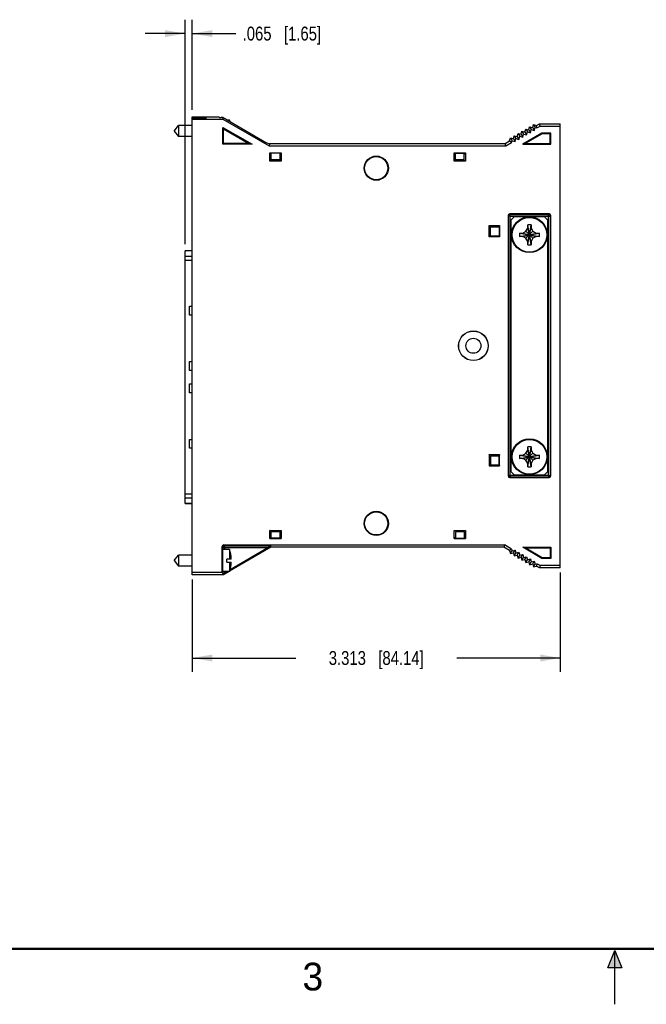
# Model space of a CAD drawing. Header units: inches. Extents: x 0 to 22, y 0 to 17.
# Tile 2 of 11: x 5.6 to 11.3, y 0 to 8.9. Entities that reach past the tile are written whole.
import ezdxf

# ---------------------------------------------------------------- set-up
doc = ezdxf.new("R2010")
doc.units = ezdxf.units.IN
doc.header["$LTSCALE"] = 1.21
doc.header["$MEASUREMENT"] = 0
doc.layers.get('0').update_dxf_attribs({"linetype": 'CONTINUOUS'})
doc.layers.add('DIMENSIONS', color=7, linetype='CONTINUOUS')
doc.styles.get("Standard").update_dxf_attribs({"font": 'txt', "width": 0.8})
doc.styles.add('TEXTSTYLE_2', font='txt')
doc.dimstyles.new('DIMSTYLE_2', dxfattribs={"dimtxt": 0.125, "dimasz": 0.18, "dimexe": 0.18, "dimexo": 0.0625, "dimgap": 0.09, "dimtad": 0, "dimtih": 1, "dimtoh": 1, "dimdec": 3, "dimzin": 4, "dimdsep": 46, "dimtxsty": 'STANDARD', "dimblk": '_FILLED', "dimblk1": '_FILLED', "dimblk2": '_FILLED', "dimcen": 0.09, "dimadec": 0, "dimazin": 0, "dimtp": 0.01, "dimtm": 0.01, "dimtfac": 1, "dimtdec": 3, "dimtofl": 0, "dimtmove": 0, "dimatfit": 3, "dimldrblk": '_FILLED', "dimfxl": 1, "dimtolj": 1, "dimtzin": 4, "dimarcsym": 0})

# ---------------------------------------------------------------- blocks, each defined once
blk = doc.blocks.new('_FILLED')
at = {"color": 0, "linetype": 'BYBLOCK'}
blk.add_solid([(0, 0), (-1, 0.174), (-1, -0.174)], dxfattribs=at)
blk = doc.blocks.new('*D5')
at = {"layer": 'DIMENSIONS', "color": 2, "linetype": 'CONTINUOUS'}
for p, q in [((7.1299, 6.8484), (7.1299, 8.8695)), ((7.1949, 8.057), (7.1949, 8.8695)), ((7.1299, 8.7445), (6.7699, 8.7445)), ((7.1949, 8.7445), (7.5859, 8.7445))]:
    blk.add_line(p, q, dxfattribs=at)
at = {"layer": 'DIMENSIONS', "color": 2, "linetype": 'CONTINUOUS', "xscale": 0.18, "yscale": 0.18, "zscale": 0.18}
blk.add_blockref('_FILLED', (7.1299, 8.7445), dxfattribs=at)
at = {"layer": 'DIMENSIONS', "color": 2, "linetype": 'CONTINUOUS', "xscale": 0.18, "yscale": 0.18, "zscale": 0.18, "rotation": 180}
blk.add_blockref('_FILLED', (7.1949, 8.7445), dxfattribs=at)
at = {"layer": 'DIMENSIONS', "color": 2, "linetype": 'CONTINUOUS', "insert": (7.6484, 8.807), "char_height": 0.125, "width": 1.125, "attachment_point": 1, "line_spacing_factor": 0.9}
blk.add_mtext('.065{\\Ftxt.shx;\\W1.000000;\\H0.125000; }[1.65]', dxfattribs=at)
blk = doc.blocks.new('*D6')
at = {"layer": 'DIMENSIONS', "color": 2, "linetype": 'CONTINUOUS'}
for p, q in [((7.1949, 3.8276), (7.1949, 2.9945)), ((10.5074, 3.8901), (10.5074, 2.9945)), ((7.1949, 3.1195), (8.1262, 3.1195)), ((10.5074, 3.1195), (9.5762, 3.1195))]:
    blk.add_line(p, q, dxfattribs=at)
at = {"layer": 'DIMENSIONS', "color": 2, "linetype": 'CONTINUOUS', "xscale": 0.18, "yscale": 0.18, "zscale": 0.18, "rotation": 180}
blk.add_blockref('_FILLED', (7.1949, 3.1195), dxfattribs=at)
at = {"layer": 'DIMENSIONS', "color": 2, "linetype": 'CONTINUOUS', "xscale": 0.18, "yscale": 0.18, "zscale": 0.18}
blk.add_blockref('_FILLED', (10.5074, 3.1195), dxfattribs=at)
at = {"layer": 'DIMENSIONS', "color": 2, "linetype": 'CONTINUOUS', "insert": (8.8512, 3.182), "char_height": 0.125, "width": 1.325, "attachment_point": 2, "line_spacing_factor": 0.9}
blk.add_mtext('3.313{\\Ftxt.shx;\\W1.000000;\\H0.125000; }[84.14]', dxfattribs=at)

msp = doc.modelspace()

# ---------------------------------------------------------------- hatches: boundary and pattern name
at = {"linetype": 'CONTINUOUS'}
msp.add_hatch(color=2, dxfattribs=at).paths.add_polyline_path([(10.9375, 0.3287), (11, 0.485), (11.0625, 0.3287)])

# ---------------------------------------------------------------- linework, layer by layer
at = {"color": 7, "linetype": 'CONTINUOUS'}
for p, q in [((7.1949, 3.8695), (7.1949, 7.9945)), ((7.1949, 7.9945), (7.4352, 7.9945)), ((7.1949, 7.986), (7.3052, 7.986)), ((7.3199, 7.9776), (7.3199, 7.9856)), ((7.4352, 7.9945), (7.4397, 7.9878)), ((7.4731, 7.9874), (7.4547, 7.9874)), ((7.4694, 7.9739), (7.4731, 7.9874)), ((7.4731, 7.9874), (7.8642, 7.7616)), ((7.0309, 7.8665), (7.0722, 7.9157)), ((7.0722, 7.9157), (7.0722, 7.8173)), ((7.1949, 7.9157), (7.0722, 7.9157)), ((7.1949, 7.9771), (7.3052, 7.9772)), ((7.1949, 7.9739), (7.4694, 7.9739)), ((7.4694, 7.9739), (7.8859, 7.7334)), ((7.4699, 7.747), (7.4699, 7.8992)), ((7.4776, 7.886), (7.4699, 7.8992)), ((7.4699, 7.8992), (7.7336, 7.747)), ((7.5309, 7.9645), (7.5127, 7.9645)), ((7.5309, 7.9645), (7.5309, 7.954)), ((10.2252, 7.877), (10.2325, 7.9043)), ((10.2325, 7.9043), (10.2598, 7.897)), ((10.2325, 7.9043), (10.2471, 7.8791)), ((10.2598, 7.897), (10.2671, 7.9243)), ((10.2598, 7.897), (10.2744, 7.8717)), ((10.2671, 7.9243), (10.2945, 7.917)), ((10.2671, 7.9243), (10.2817, 7.8991)), ((10.2744, 7.8717), (10.2817, 7.8991)), ((10.2817, 7.8991), (10.2974, 7.8949)), ((10.2945, 7.917), (10.3204, 7.932)), ((10.2974, 7.8949), (10.2945, 7.917)), ((10.2974, 7.8949), (10.326, 7.9114)), ((10.3204, 7.932), (10.5074, 7.932)), ((10.326, 7.9114), (10.3204, 7.932)), ((10.326, 7.9114), (10.5074, 7.9114)), ((10.5074, 3.932), (10.5074, 7.932)), ((7.0309, 7.8665), (7.0722, 7.8173)), ((7.1949, 7.8173), (7.0722, 7.8173)), ((7.4776, 7.7546), (7.4776, 7.886)), ((7.4776, 7.886), (7.7051, 7.7546)), ((10.0866, 7.797), (10.0939, 7.8243)), ((10.0939, 7.8243), (10.1213, 7.817)), ((10.0939, 7.8243), (10.1085, 7.7991)), ((10.1213, 7.817), (10.1286, 7.8443)), ((10.1213, 7.817), (10.1359, 7.7917)), ((10.1286, 7.8443), (10.1432, 7.8191)), ((10.1286, 7.8443), (10.1559, 7.837)), ((10.1359, 7.7917), (10.1432, 7.8191)), ((10.1432, 7.8191), (10.1705, 7.8117)), ((10.1559, 7.837), (10.1632, 7.8643)), ((10.1559, 7.837), (10.1705, 7.8117)), ((10.1632, 7.8643), (10.1778, 7.8391)), ((10.1632, 7.8643), (10.1905, 7.857)), ((10.3432, 7.847), (10.17, 7.747)), ((10.1705, 7.8117), (10.1778, 7.8391)), ((10.1778, 7.8391), (10.2051, 7.8317)), ((10.1905, 7.857), (10.1979, 7.8843)), ((10.1905, 7.857), (10.2051, 7.8317)), ((10.3449, 7.8408), (10.1931, 7.7532)), ((10.1979, 7.8843), (10.2252, 7.877)), ((10.1979, 7.8843), (10.2125, 7.8591)), ((10.2051, 7.8317), (10.2125, 7.8591)), ((10.2125, 7.8591), (10.2398, 7.8517)), ((10.2252, 7.877), (10.2398, 7.8517)), ((10.2398, 7.8517), (10.2471, 7.8791)), ((10.2471, 7.8791), (10.2744, 7.8717)), ((10.4224, 7.847), (10.3432, 7.847)), ((10.3432, 7.847), (10.3449, 7.8408)), ((10.4163, 7.8408), (10.3449, 7.8408)), ((10.4224, 7.847), (10.4163, 7.8408)), ((10.4163, 7.7532), (10.4163, 7.8408)), ((10.4224, 7.747), (10.4224, 7.847)), ((7.4776, 7.7546), (7.4699, 7.747)), ((7.7336, 7.747), (7.4699, 7.747)), ((7.7051, 7.7546), (7.4776, 7.7546)), ((7.7051, 7.7546), (7.7336, 7.747)), ((7.8895, 7.7473), (7.8642, 7.7616)), ((7.8895, 7.7473), (7.8859, 7.7334)), ((7.8859, 7.7334), (10.0178, 7.7334)), ((7.8895, 7.7541), (7.8895, 7.7473)), ((7.8895, 7.7541), (10.0123, 7.7541)), ((10.0123, 7.7541), (10.052, 7.777)), ((10.0178, 7.7334), (10.0123, 7.7541)), ((10.0178, 7.7334), (10.0697, 7.7634)), ((10.052, 7.777), (10.0593, 7.8043)), ((10.0697, 7.7634), (10.052, 7.777)), ((10.0593, 7.8043), (10.0866, 7.797)), ((10.0593, 7.8043), (10.0739, 7.7791)), ((10.0697, 7.7634), (10.0739, 7.7791)), ((10.0739, 7.7791), (10.1012, 7.7717)), ((10.0866, 7.797), (10.1012, 7.7717)), ((10.1012, 7.7717), (10.1085, 7.7991)), ((10.1085, 7.7991), (10.1359, 7.7917)), ((10.17, 7.747), (10.1931, 7.7532)), ((10.17, 7.747), (10.4224, 7.747)), ((10.1931, 7.7532), (10.4163, 7.7532)), ((10.4224, 7.747), (10.4163, 7.7532)), ((7.8937, 7.5958), (7.8937, 7.6692)), ((7.8949, 7.668), (7.8937, 7.6692)), ((7.8937, 7.6692), (7.9962, 7.6692)), ((7.8949, 7.668), (7.8949, 7.597)), ((7.9049, 7.6662), (7.8949, 7.668)), ((7.9049, 7.6662), (7.8949, 7.6645)), ((7.8949, 7.662), (7.9049, 7.662)), ((7.9049, 7.607), (7.9049, 7.6662)), ((7.9849, 7.6662), (7.9049, 7.6662)), ((7.9949, 7.668), (7.9849, 7.6662)), ((7.9849, 7.607), (7.9849, 7.6662)), ((7.9949, 7.6645), (7.9849, 7.6662)), ((7.9849, 7.662), (7.9949, 7.662)), ((7.9962, 7.6692), (7.9949, 7.668)), ((7.9949, 7.668), (7.9949, 7.597)), ((7.9962, 7.6692), (7.9962, 7.5958)), ((9.5527, 7.5958), (9.5527, 7.6692)), ((9.5527, 7.6692), (9.6551, 7.6692)), ((9.5539, 7.668), (9.5527, 7.6692)), ((9.5539, 7.668), (9.5539, 7.597)), ((9.5639, 7.6662), (9.5539, 7.668)), ((9.5639, 7.6662), (9.5539, 7.6645)), ((9.5539, 7.662), (9.5639, 7.662)), ((9.5639, 7.607), (9.5639, 7.6662)), ((9.5639, 7.6662), (9.6439, 7.6662)), ((9.6539, 7.668), (9.6439, 7.6662)), ((9.6439, 7.607), (9.6439, 7.6662)), ((9.6539, 7.6645), (9.6439, 7.6662)), ((9.6439, 7.662), (9.6539, 7.662)), ((9.6551, 7.6692), (9.6539, 7.668)), ((9.6539, 7.668), (9.6539, 7.597)), ((9.6551, 7.6692), (9.6551, 7.5958)), ((7.8949, 7.597), (7.8937, 7.5958)), ((7.9962, 7.5958), (7.8937, 7.5958)), ((7.9949, 7.597), (7.8949, 7.597)), ((7.9849, 7.607), (7.9049, 7.607)), ((7.9949, 7.597), (7.9962, 7.5958)), ((9.5539, 7.597), (9.5527, 7.5958)), ((9.6551, 7.5958), (9.5527, 7.5958)), ((9.6539, 7.597), (9.5539, 7.597)), ((9.6439, 7.607), (9.5639, 7.607)), ((9.6539, 7.597), (9.6551, 7.5958)), ((10.0387, 7.1045), (10.0387, 4.7595)), ((10.4075, 7.1195), (10.0537, 7.1195)), ((10.0966, 7.096), (10.0666, 7.066)), ((10.0966, 7.096), (10.3646, 7.096)), ((10.3946, 7.066), (10.3646, 7.096)), ((10.4224, 4.7595), (10.4224, 7.1045)), ((9.8675, 6.912), (9.8675, 7.0145)), ((9.8675, 7.0145), (9.9609, 7.0145)), ((9.8687, 7.0133), (9.8675, 7.0145)), ((9.8687, 6.9133), (9.8687, 7.0133)), ((9.8687, 7.0133), (9.9597, 7.0133)), ((9.9579, 7.0033), (9.9562, 7.0133)), ((9.9579, 7.0033), (9.9597, 7.0133)), ((9.9597, 7.0133), (9.9609, 7.0145)), ((9.9609, 7.0145), (9.9609, 6.912)), ((10.0666, 4.798), (10.0666, 7.066)), ((10.2156, 6.8413), (10.2455, 7.0227)), ((10.2455, 6.8413), (10.2156, 7.0227)), ((10.2156, 7.0218), (10.2156, 7.0227)), ((10.2156, 6.993), (10.2156, 7.0218)), ((10.2455, 7.0227), (10.2456, 7.0218)), ((10.2456, 7.0218), (10.2456, 6.993)), ((10.3946, 7.066), (10.3946, 4.798)), ((9.8787, 7.0033), (9.9579, 7.0033)), ((9.8787, 6.9233), (9.8787, 7.0033)), ((9.8787, 6.9233), (9.9579, 6.9233)), ((9.9562, 6.9133), (9.9579, 6.9233)), ((9.9579, 7.0033), (9.9579, 6.9233)), ((9.9597, 6.9133), (9.9579, 6.9233)), ((10.1398, 6.917), (10.3213, 6.947)), ((10.1398, 6.947), (10.3213, 6.917)), ((10.1398, 6.947), (10.1408, 6.947)), ((10.1408, 6.947), (10.1696, 6.947)), ((10.1696, 6.947), (10.1987, 6.9638)), ((10.1696, 6.917), (10.2916, 6.947)), ((10.1696, 6.947), (10.2916, 6.917)), ((10.1987, 6.9638), (10.2156, 6.993)), ((10.1987, 6.9002), (10.2624, 6.9638)), ((10.1987, 6.9638), (10.2624, 6.9002)), ((10.2156, 6.871), (10.2456, 6.993)), ((10.2456, 6.871), (10.2156, 6.993)), ((10.2456, 6.993), (10.2624, 6.9638)), ((10.2624, 6.9638), (10.2916, 6.947)), ((10.2916, 6.947), (10.3203, 6.947)), ((10.3203, 6.947), (10.3213, 6.947)), ((9.8687, 6.9133), (9.8675, 6.912)), ((9.9609, 6.912), (9.8675, 6.912)), ((9.9597, 6.9133), (9.8687, 6.9133)), ((9.9609, 6.912), (9.9597, 6.9133)), ((10.1408, 6.917), (10.1398, 6.917)), ((10.1696, 6.917), (10.1408, 6.917)), ((10.1987, 6.9002), (10.1696, 6.917)), ((10.2156, 6.871), (10.1987, 6.9002)), ((10.2156, 6.8422), (10.2156, 6.871)), ((10.2156, 6.8413), (10.2156, 6.8422)), ((10.2456, 6.8422), (10.2455, 6.8413)), ((10.2624, 6.9002), (10.2456, 6.871)), ((10.2456, 6.871), (10.2456, 6.8422)), ((10.2916, 6.917), (10.2624, 6.9002)), ((10.3203, 6.917), (10.2916, 6.917)), ((10.3213, 6.917), (10.3203, 6.917)), ((7.1299, 4.5115), (7.1299, 6.7865)), ((7.1949, 6.7865), (7.1299, 6.7865)), ((7.1713, 6.209), (7.1713, 6.289)), ((7.1713, 6.289), (7.1949, 6.289)), ((7.1949, 6.209), (7.1713, 6.209)), ((7.1713, 5.709), (7.1713, 5.789)), ((7.1713, 5.789), (7.1949, 5.789)), ((7.1949, 5.709), (7.1713, 5.709)), ((7.1713, 5.509), (7.1713, 5.589)), ((7.1713, 5.589), (7.1949, 5.589)), ((7.1949, 5.509), (7.1713, 5.509)), ((7.1713, 5.009), (7.1713, 5.089)), ((7.1713, 5.089), (7.1949, 5.089)), ((7.1949, 5.009), (7.1713, 5.009)), ((10.1987, 4.9638), (10.2156, 4.993)), ((10.2455, 4.8413), (10.2156, 5.0227)), ((10.2156, 4.8413), (10.2455, 5.0227)), ((10.2156, 5.0218), (10.2156, 5.0227)), ((10.2156, 4.993), (10.2156, 5.0218)), ((10.2456, 4.871), (10.2156, 4.993)), ((10.2156, 4.871), (10.2456, 4.993)), ((10.2455, 5.0227), (10.2456, 5.0218)), ((10.2456, 5.0218), (10.2456, 4.993)), ((10.2456, 4.993), (10.2624, 4.9638)), ((9.8675, 4.952), (9.9609, 4.952)), ((9.8687, 4.9508), (9.8675, 4.952)), ((9.8675, 4.952), (9.8675, 4.8495)), ((9.9597, 4.9508), (9.8687, 4.9508)), ((9.8687, 4.9508), (9.8687, 4.8508)), ((9.8787, 4.9408), (9.9579, 4.9408)), ((9.8787, 4.9408), (9.8787, 4.8608)), ((9.9562, 4.9508), (9.9579, 4.9408)), ((9.9597, 4.9508), (9.9579, 4.9408)), ((9.9579, 4.8608), (9.9579, 4.9408)), ((9.9609, 4.952), (9.9597, 4.9508)), ((9.9609, 4.8495), (9.9609, 4.952)), ((10.1398, 4.917), (10.3213, 4.947)), ((10.1398, 4.947), (10.3213, 4.917)), ((10.1398, 4.947), (10.1408, 4.947)), ((10.1408, 4.917), (10.1398, 4.917)), ((10.1408, 4.947), (10.1696, 4.947)), ((10.1696, 4.917), (10.1408, 4.917)), ((10.1696, 4.947), (10.1987, 4.9638)), ((10.1696, 4.917), (10.2916, 4.947)), ((10.1696, 4.947), (10.2916, 4.917)), ((10.1987, 4.9002), (10.1696, 4.917)), ((10.1987, 4.9638), (10.2624, 4.9002)), ((10.1987, 4.9002), (10.2624, 4.9638)), ((10.2156, 4.871), (10.1987, 4.9002)), ((10.2624, 4.9002), (10.2456, 4.871)), ((10.2624, 4.9638), (10.2916, 4.947)), ((10.2916, 4.917), (10.2624, 4.9002)), ((10.2916, 4.947), (10.3203, 4.947)), ((10.3203, 4.917), (10.2916, 4.917)), ((10.3203, 4.947), (10.3213, 4.947)), ((10.3213, 4.917), (10.3203, 4.917)), ((9.8687, 4.8508), (9.8675, 4.8495)), ((9.9609, 4.8495), (9.8675, 4.8495)), ((9.8687, 4.8508), (9.9597, 4.8508)), ((9.8787, 4.8608), (9.9579, 4.8608)), ((9.9579, 4.8608), (9.9562, 4.8508)), ((9.9579, 4.8608), (9.9597, 4.8508)), ((9.9597, 4.8508), (9.9609, 4.8495)), ((10.0666, 4.798), (10.0966, 4.768)), ((10.2156, 4.8422), (10.2156, 4.871)), ((10.2156, 4.8413), (10.2156, 4.8422)), ((10.2456, 4.8422), (10.2455, 4.8413)), ((10.2456, 4.871), (10.2456, 4.8422)), ((10.3646, 4.768), (10.3946, 4.798)), ((10.0537, 4.7445), (10.4075, 4.7445)), ((10.3646, 4.768), (10.0966, 4.768)), ((7.1949, 4.5115), (7.1299, 4.5115)), ((7.8949, 4.267), (7.8937, 4.2682)), ((7.8937, 4.2682), (7.9962, 4.2682)), ((7.8937, 4.1948), (7.8937, 4.2682)), ((7.8949, 4.267), (7.9949, 4.267)), ((7.8949, 4.196), (7.8949, 4.267)), ((7.9949, 4.267), (7.9962, 4.2682)), ((7.9949, 4.196), (7.9949, 4.267)), ((7.9962, 4.2682), (7.9962, 4.1948)), ((9.5527, 4.2682), (9.6551, 4.2682)), ((9.5539, 4.267), (9.5527, 4.2682)), ((9.5527, 4.1948), (9.5527, 4.2682)), ((9.5539, 4.267), (9.6539, 4.267)), ((9.5539, 4.196), (9.5539, 4.267)), ((9.6539, 4.267), (9.6551, 4.2682)), ((9.6539, 4.196), (9.6539, 4.267)), ((9.6551, 4.2682), (9.6551, 4.1948)), ((7.8949, 4.196), (7.8937, 4.1948)), ((7.8937, 4.1948), (7.9962, 4.1948)), ((7.9049, 4.202), (7.8949, 4.202)), ((7.9049, 4.1978), (7.8949, 4.1995)), ((7.9049, 4.1978), (7.8949, 4.196)), ((7.9849, 4.257), (7.9049, 4.257)), ((7.9049, 4.1978), (7.9049, 4.257)), ((7.9849, 4.1978), (7.9049, 4.1978)), ((7.9849, 4.1978), (7.9849, 4.257)), ((7.9949, 4.202), (7.9849, 4.202)), ((7.9949, 4.1995), (7.9849, 4.1978)), ((7.9949, 4.196), (7.9849, 4.1978)), ((7.9962, 4.1948), (7.9949, 4.196)), ((9.5539, 4.196), (9.5527, 4.1948)), ((9.5527, 4.1948), (9.6551, 4.1948)), ((9.5639, 4.202), (9.5539, 4.202)), ((9.5639, 4.1978), (9.5539, 4.1995)), ((9.5639, 4.1978), (9.5539, 4.196)), ((9.6439, 4.257), (9.5639, 4.257)), ((9.5639, 4.257), (9.5639, 4.1978)), ((9.5639, 4.1978), (9.6439, 4.1978)), ((9.6439, 4.257), (9.6439, 4.1978)), ((9.6539, 4.202), (9.6439, 4.202)), ((9.6539, 4.1995), (9.6439, 4.1978)), ((9.6539, 4.196), (9.6439, 4.1978)), ((9.6551, 4.1948), (9.6539, 4.196)), ((7.4638, 3.8901), (7.4638, 4.1226)), ((7.5307, 4.0955), (7.4676, 4.0955)), ((7.4788, 4.1376), (10.0055, 4.1376)), ((7.5307, 4.0955), (7.5307, 4.0113)), ((7.9036, 4.117), (7.5315, 3.9022)), ((7.5361, 3.9179), (7.8753, 4.1138)), ((7.9005, 4.1288), (7.9036, 4.117)), ((10, 4.117), (7.9036, 4.117)), ((10.0055, 4.1376), (10, 4.117)), ((10.052, 4.087), (10, 4.117)), ((10.0697, 4.1006), (10.0055, 4.1376)), ((10.0697, 4.1006), (10.052, 4.087)), ((10.052, 4.087), (10.0593, 4.0597)), ((10.0593, 4.0597), (10.0739, 4.085)), ((10.0697, 4.1006), (10.0739, 4.085)), ((10.0739, 4.085), (10.1012, 4.0923)), ((10.0866, 4.067), (10.1012, 4.0923)), ((10.1012, 4.0923), (10.1085, 4.065)), ((10.17, 4.117), (10.4224, 4.117)), ((10.17, 4.117), (10.1931, 4.1108)), ((10.3432, 4.017), (10.17, 4.117)), ((10.1931, 4.1108), (10.4163, 4.1108)), ((10.3449, 4.0232), (10.1931, 4.1108)), ((10.4224, 4.117), (10.4163, 4.1108)), ((10.4163, 4.1108), (10.4163, 4.0232)), ((10.4224, 4.117), (10.4224, 4.017)), ((7.0307, 3.9975), (7.072, 4.0467)), ((7.0307, 3.9975), (7.072, 3.9483)), ((7.1949, 4.0467), (7.072, 4.0467)), ((7.072, 4.0467), (7.072, 3.9483)), ((7.5461, 4.0113), (7.5051, 4.0113)), ((7.5051, 3.9837), (7.5051, 4.0113)), ((10.0593, 4.0597), (10.0866, 4.067)), ((10.0866, 4.067), (10.0939, 4.0397)), ((10.0939, 4.0397), (10.1085, 4.065)), ((10.0939, 4.0397), (10.1213, 4.047)), ((10.1085, 4.065), (10.1359, 4.0723)), ((10.1213, 4.047), (10.1359, 4.0723)), ((10.1213, 4.047), (10.1286, 4.0197)), ((10.1286, 4.0197), (10.1432, 4.045)), ((10.1286, 4.0197), (10.1559, 4.027)), ((10.1359, 4.0723), (10.1432, 4.045)), ((10.1432, 4.045), (10.1705, 4.0523)), ((10.1559, 4.027), (10.1705, 4.0523)), ((10.1559, 4.027), (10.1632, 3.9997)), ((10.1632, 3.9997), (10.1778, 4.025)), ((10.1632, 3.9997), (10.1905, 4.007)), ((10.1705, 4.0523), (10.1778, 4.025)), ((10.1778, 4.025), (10.2051, 4.0323)), ((10.1905, 4.007), (10.2051, 4.0323)), ((10.1905, 4.007), (10.1979, 3.9797)), ((10.1979, 3.9797), (10.2125, 4.005)), ((10.2051, 4.0323), (10.2125, 4.005)), ((10.2125, 4.005), (10.2398, 4.0123)), ((10.2252, 3.987), (10.2398, 4.0123)), ((10.2398, 4.0123), (10.2471, 3.985)), ((10.2471, 3.985), (10.2744, 3.9923)), ((10.2598, 3.967), (10.2744, 3.9923)), ((10.2744, 3.9923), (10.2817, 3.965)), ((10.3432, 4.017), (10.3449, 4.0232)), ((10.4224, 4.017), (10.3432, 4.017)), ((10.4163, 4.0232), (10.3449, 4.0232)), ((10.4224, 4.017), (10.4163, 4.0232)), ((7.1949, 3.9483), (7.072, 3.9483)), ((7.5051, 3.9837), (7.5461, 3.9837)), ((7.5307, 3.9837), (7.5307, 3.8995)), ((10.1979, 3.9797), (10.2252, 3.987)), ((10.2252, 3.987), (10.2325, 3.9597)), ((10.2325, 3.9597), (10.2471, 3.985)), ((10.2325, 3.9597), (10.2598, 3.967)), ((10.2598, 3.967), (10.2671, 3.9397)), ((10.2671, 3.9397), (10.2817, 3.965)), ((10.2671, 3.9397), (10.2945, 3.947)), ((10.2817, 3.965), (10.2974, 3.9691)), ((10.2974, 3.9691), (10.2945, 3.947)), ((10.3204, 3.932), (10.2945, 3.947)), ((10.326, 3.9526), (10.2974, 3.9691)), ((10.326, 3.9526), (10.3204, 3.932)), ((10.5074, 3.932), (10.3204, 3.932)), ((10.5074, 3.9526), (10.326, 3.9526)), ((7.4638, 3.8901), (7.1949, 3.8901)), ((7.4749, 3.8695), (7.1949, 3.8695)), ((7.4638, 3.8901), (7.4697, 3.8813)), ((7.5307, 3.8995), (7.4676, 3.8995)), ((7.4718, 3.8811), (7.4749, 3.8695)), ((7.5269, 3.8995), (7.4749, 3.8695)), ((7.4847, 3.8883), (7.5041, 3.8995))]:
    msp.add_line(p, q, dxfattribs=at)
at = {"color": 9, "linetype": 'CONTINUOUS'}
for p, q in [((7.3052, 7.9772), (7.3052, 7.986)), ((10.0387, 7.1045), (10.0432, 7.1)), ((10.0432, 4.764), (10.0432, 7.1)), ((10.0582, 7.1), (10.0432, 7.1)), ((10.0537, 7.1195), (10.0582, 7.115)), ((10.0582, 7.115), (10.403, 7.115)), ((10.0582, 7.1), (10.0582, 7.115)), ((10.0582, 7.1), (10.403, 7.1)), ((10.0582, 4.764), (10.0582, 7.1)), ((10.4075, 7.1195), (10.403, 7.115)), ((10.403, 4.764), (10.403, 7.115)), ((10.403, 7.1), (10.418, 7.1)), ((10.4224, 7.1045), (10.418, 7.1)), ((10.418, 7.1), (10.418, 4.764)), ((7.1949, 6.7859), (7.1299, 6.7859)), ((7.1299, 6.7397), (7.1949, 6.7397)), ((7.1949, 6.7003), (7.1299, 6.7003)), ((10.0387, 4.7595), (10.0432, 4.764)), ((10.403, 4.764), (10.0432, 4.764)), ((10.0537, 4.7445), (10.0582, 4.749)), ((10.0582, 4.764), (10.0582, 4.749)), ((10.403, 4.749), (10.0582, 4.749)), ((10.403, 4.764), (10.418, 4.764)), ((10.403, 4.764), (10.403, 4.749)), ((10.4075, 4.7445), (10.403, 4.749)), ((10.4224, 4.7595), (10.418, 4.764)), ((7.1299, 4.5977), (7.1949, 4.5977)), ((7.1949, 4.5583), (7.1299, 4.5583)), ((7.1299, 4.5121), (7.1949, 4.5121)), ((7.4638, 4.1226), (7.4697, 4.1138)), ((7.4697, 4.1138), (7.8753, 4.1138)), ((7.4697, 4.1138), (7.4697, 4.0955)), ((7.4788, 4.1376), (7.4847, 4.1288)), ((7.4847, 4.1288), (7.9005, 4.1288)), ((7.4847, 4.1138), (7.4847, 4.1288)), ((7.4847, 4.1138), (7.4847, 4.0955)), ((7.4697, 3.8995), (7.4697, 3.8813)), ((7.4847, 3.8995), (7.4847, 3.8883))]:
    msp.add_line(p, q, dxfattribs=at)
at = {"color": 2, "linetype": 'CONTINUOUS'}
for p, q in [((10.9375, 0.3287), (11, 0.485)), ((11, 0.485), (11.0625, 0.3287)), ((11, 0), (11, 0.485)), ((11.0625, 0.3287), (10.9375, 0.3287))]:
    msp.add_line(p, q, dxfattribs=at)
at = {"color": 7, "linetype": 'CONTINUOUS', "const_width": 0.02}
msp.add_lwpolyline([(0.5, 0.5), (21.5, 0.5)], dxfattribs=at)
at = {"color": 7, "linetype": 'CONTINUOUS'}
for centre, radius in [((8.8512, 7.532), 0.109), ((8.8512, 7.532), 0.1044), ((10.2306, 6.932), 0.161), ((9.7259, 5.932), 0.1337), ((9.7259, 5.932), 0.1325), ((9.7259, 5.932), 0.0675), ((10.2306, 4.932), 0.161), ((8.8512, 4.332), 0.109), ((8.8512, 4.332), 0.1044)]:
    msp.add_circle(centre, radius, dxfattribs=at)
at = {"color": 9, "linetype": 'CONTINUOUS'}
for centre in [(10.2306, 6.932), (10.2306, 4.932)]:
    msp.add_circle(centre, 0.1565, dxfattribs=at)
at = {"color": 7, "linetype": 'CONTINUOUS'}
for centre, radius, start, end in [((7.2336, 7.8665), 0.313, 15.81728, 18.25234), ((10.2306, 6.5995), 0.4235, 87.97591, 92.02409), ((10.5628, 6.932), 0.4232, 177.97533, 180.00058), ((10.562, 6.932), 0.4224, 179.99758, 182.02651), ((9.8991, 6.932), 0.4224, 359.99758, 2.02651), ((9.8984, 6.932), 0.4232, 357.97533, 0.00058), ((10.2306, 7.2645), 0.4235, 267.97591, 272.02409), ((10.2306, 4.5995), 0.4235, 87.97591, 92.02409), ((10.5628, 4.932), 0.4232, 177.97533, 180.00058), ((10.562, 4.932), 0.4224, 179.99758, 182.02651), ((9.8991, 4.932), 0.4224, 359.99758, 2.02651), ((9.8984, 4.932), 0.4232, 357.97533, 0.00058), ((10.2306, 5.2645), 0.4235, 267.97591, 272.02409), ((7.2335, 3.9975), 0.313, 2.52667, 18.25234), ((7.2335, 3.9975), 0.313, 341.74766, 357.47333)]:
    msp.add_arc(centre, radius, start, end, dxfattribs=at)
at = {"color": 9, "linetype": 'CONTINUOUS'}
for centre, start, end in [((10.0582, 7.1), 90.04705, 179.95295), ((10.403, 7.1), 0.04716, 89.95235), ((10.0582, 4.764), 180.04762, 269.95281), ((10.403, 4.764), 270.04705, 359.95295), ((7.4847, 4.1138), 90.02524, 179.96196)]:
    msp.add_arc(centre, 0.015, start, end, dxfattribs=at)
at = {"color": 7, "linetype": 'CONTINUOUS'}
for centre, major_axis, ratio, start_param, end_param in [((7.3049, 7.9856), (0.015, 0), 0.026186, 0, 1.553343), ((7.4547, 7.9878), (0.015, 0), 0.026186, -3.124139, -1.570796), ((7.3049, 7.9776), (0.015, 0), 0.026186, -1.553343, 0), ((10.0537, 7.1045), (-0.0106, 0.0106), 0.999315, -0.785056, 0.785056), ((10.4074, 7.1045), (0.0106, 0.0106), 0.999315, -0.785056, 0.785056), ((10.0537, 4.7595), (0.0106, 0.0106), 0.999315, -3.926648, -2.356537), ((10.4074, 4.7595), (0.0106, -0.0106), 0.999315, -0.785056, 0.785056), ((7.4788, 4.1226), (-0.0083, 0.0125), 0.999505, -0.587716, 0.982624), ((7.4676, 3.9975), (0, 0.098), 0.017455, 0, 3.141593), ((7.8745, 4.1138), (0.026, 0.015), 0.013086, -1.548119, -0.003502), ((7.4847, 3.8813), (0.015, 0), 0.026186, -3.124139, -2.598045), ((7.4847, 3.8887), (0.015, 0.0087), 0.022674, -2.611144, -1.583895)]:
    msp.add_ellipse(centre, major_axis=major_axis, ratio=ratio, start_param=start_param, end_param=end_param, dxfattribs=at)

# ---------------------------------------------------------------- texts
at = {"color": 2, "linetype": 'CONTINUOUS', "insert": (8.1875, 0.375), "char_height": 0.25, "width": 0.25, "attachment_point": 1, "line_spacing_factor": 0.9, "style": 'TEXTSTYLE_2'}
msp.add_mtext('3', dxfattribs=at)

# ---------------------------------------------------------------- dimensions: what is measured, and where the dimension line sits
at = {"layer": 'DIMENSIONS', "color": 2, "linetype": 'CONTINUOUS'}
for base, p1, p2, picture, middle in [((7.1949, 8.7445), (7.1299, 6.8484), (7.1949, 8.057), '*D5', (8.2109, 8.7445)), ((10.507446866, 3.1195029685), (7.194946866, 3.8276374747), (10.507446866, 3.8901374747), '*D6', (8.701196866, 3.1195029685))]:
    dim = msp.add_linear_dim(base=base, p1=p1, p2=p2, dimstyle='DIMSTYLE_2', dxfattribs=at)
    dim.commit()
    dim.dimension.update_dxf_attribs({"geometry": picture, "text_midpoint": middle, "dimtype": 160})

doc.saveas('drawing.dxf')
